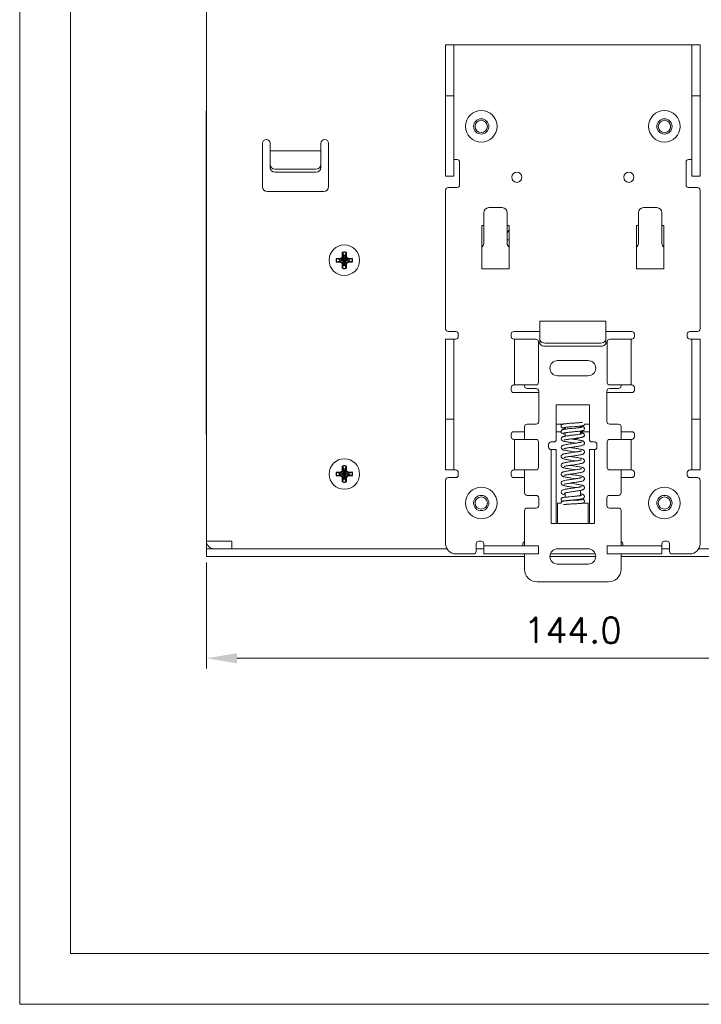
# Model space of a CAD drawing. Header units: millimetres. Extents: x 0 to 560, y 0 to 297.
# Tile 1 of 16: x 0 to 134, y 0 to 193. Entities that reach past the tile are written whole.
import ezdxf

# ---------------------------------------------------------------- set-up
doc = ezdxf.new("R2010")
doc.units = ezdxf.units.MM
doc.layers.get('0').update_dxf_attribs({"linetype": 'CONTINUOUS', "lineweight": 13})
doc.layers.get('Defpoints').update_dxf_attribs({"linetype": 'CONTINUOUS', "lineweight": 13})
doc.layers.add('Dimension', color=2, linetype='CONTINUOUS', lineweight=9)
doc.layers.add('Line', color=3, linetype='CONTINUOUS', lineweight=25)
doc.styles.get("Standard").update_dxf_attribs({"font": 'romans.shx'})
doc.dimstyles.new('yutana', dxfattribs={"dimtxt": 3.5, "dimasz": 3, "dimexe": 1, "dimexo": 0.6, "dimgap": 1.5, "dimtad": 1, "dimdec": 1, "dimzin": 0, "dimdsep": 46, "dimtxsty": 'Standard', "dimcen": 0, "dimadec": 0, "dimazin": 0, "dimtp": 0.01, "dimtm": 0.01, "dimtfac": 1, "dimtdec": 1, "dimtmove": 0, "dimatfit": 3, "dimfxl": 1, "dimtolj": 1, "dimtzin": 0, "dimlwd": 0, "dimlwe": 0, "dimarcsym": 0})

# ---------------------------------------------------------------- blocks, each defined once
blk = doc.blocks.new('*D3')
at = {"layer": 'Defpoints', "color": 0, "ltscale": 5}
for p in [(36.7, 88), (180.7, 88), (180.7, 68)]:
    blk.add_point(p, dxfattribs=at)
at = {"layer": 'Dimension', "color": 0, "lineweight": 0, "ltscale": 5}
for p, q in [((36.7, 86.8), (36.7, 66)), ((180.7, 86.8), (180.7, 66)), ((42.7, 68), (174.7, 68))]:
    blk.add_line(p, q, dxfattribs=at)
at = {"layer": 'Dimension', "color": 0, "ltscale": 5}
for points in [[(42.7, 69), (42.7, 67), (36.7, 68)], [(174.7, 69), (174.7, 67), (180.7, 68)]]:
    blk.add_solid(points, dxfattribs=at)
at = {"layer": 'Dimension', "color": 0, "ltscale": 5, "insert": (108.7, 73.5), "char_height": 5, "attachment_point": 5}
blk.add_mtext('\\A1;144.0', dxfattribs=at)

msp = doc.modelspace()

# ---------------------------------------------------------------- linework, layer by layer
at = {"linetype": 'Continuous'}
for p, q in [((36.7, 206), (36.7, 91)), ((83.7, 162.7), (83.7, 188.5)), ((85.3, 188.5), (83.7, 188.5)), ((85.3, 162.7), (85.3, 188.5)), ((132.1, 188.5), (85.3, 188.5)), ((132.1, 162.7), (132.1, 188.5)), ((132.1, 188.5), (133.7, 188.5)), ((133.7, 188.5), (133.7, 162.7)), ((83.7, 178.5), (85.3, 178.5)), ((133.7, 178.5), (132.1, 178.5)), ((36.63, 112.05), (36.63, 175.55)), ((36.63, 175.55), (36.7, 175.55)), ((47.7, 160.7), (47.7, 169.2)), ((49.2, 164.39), (49.2, 169.2)), ((59.2, 164.39), (59.2, 169.2)), ((60.7, 160.7), (60.7, 169.2)), ((49.2, 167.7), (59.2, 167.7)), ((49.2, 165.02), (49.28, 164.67)), ((49.28, 164.67), (49.49, 164.38)), ((85.3, 166), (85.95, 166)), ((86.45, 165.5), (86.45, 161)), ((130.95, 161), (130.95, 165.5)), ((132.1, 166), (131.45, 166)), ((58.2, 164.12), (50.2, 164.12)), ((58.2, 163.48), (50.2, 163.48)), ((85.3, 162.7), (83.7, 162.7)), ((132.1, 162.7), (133.7, 162.7)), ((48.7, 159.7), (59.7, 159.7)), ((83.7, 160), (83.7, 132.7)), ((84.2, 160.5), (85.95, 160.5)), ((133.2, 160.5), (131.45, 160.5)), ((133.7, 132.7), (133.7, 160)), ((91.2, 149.5), (91.2, 155.54)), ((92.2, 156.54), (94.8, 156.54)), ((95.8, 149.5), (95.8, 155.54)), ((121.6, 149.5), (121.6, 155.54)), ((122.6, 156.54), (125.2, 156.54)), ((126.2, 149.5), (126.2, 155.54)), ((90.8, 144.5), (90.8, 153)), ((90.8, 153), (91.2, 153)), ((95.8, 153), (96.2, 153)), ((96.2, 153), (96.2, 144.5)), ((121.2, 153), (121.6, 153)), ((121.2, 144.5), (121.2, 153)), ((126.2, 153), (126.6, 153)), ((126.6, 153), (126.6, 144.5)), ((96.07, 151.95), (95.81, 151.61)), ((96.2, 152.13), (96.07, 151.95)), ((96.2, 150.22), (95.8, 150.22)), ((96.2, 144.5), (90.8, 144.5)), ((126.6, 144.5), (121.2, 144.5)), ((102.2, 130.7), (102.2, 134.2)), ((115.2, 134.2), (102.2, 134.2)), ((115.2, 130.7), (115.2, 134.2)), ((84.2, 132.2), (85.7, 132.2)), ((86.2, 131.7), (86.2, 131.2)), ((96.6, 131.2), (96.6, 131.7)), ((97.1, 132.2), (102.2, 132.2)), ((115.2, 132.2), (120.3, 132.2)), ((120.8, 131.7), (120.8, 131.2)), ((131.2, 131.2), (131.2, 131.7)), ((133.2, 132.2), (131.7, 132.2)), ((83.7, 105), (83.7, 130.7)), ((85.3, 130.7), (83.7, 130.7)), ((85.3, 105), (85.3, 130.7)), ((85.3, 130.7), (85.7, 130.7)), ((97.1, 130.7), (101.45, 130.7)), ((97.26, 130.7), (97.26, 121.7)), ((101.95, 130.2), (101.95, 122.2)), ((101.95, 130), (102.2, 130)), ((102.2, 130.06), (102.2, 130.7)), ((102.2, 130.04), (102.2, 130)), ((114.2, 129.94), (103.2, 129.94)), ((115.2, 130), (115.2, 130.7)), ((115.45, 130), (115.2, 130)), ((115.45, 122.2), (115.45, 130.2)), ((115.95, 130.7), (120.3, 130.7)), ((120.14, 121.7), (120.14, 130.7)), ((132.1, 130.7), (131.7, 130.7)), ((132.1, 130.7), (133.7, 130.7)), ((132.1, 105), (132.1, 130.7)), ((133.7, 105), (133.7, 130.7)), ((114.2, 129.29), (103.2, 129.29)), ((111.7, 126.5), (105.7, 126.5)), ((105.7, 123.5), (111.7, 123.5)), ((96.6, 120.7), (96.6, 121.2)), ((97.1, 121.7), (101.45, 121.7)), ((102, 120.2), (97.1, 120.2)), ((99.2, 121.5), (99.2, 121.7)), ((99.7, 121), (101.5, 121)), ((102, 120.5), (102, 114.5)), ((115.4, 114.5), (115.4, 120.5)), ((120.3, 120.2), (115.4, 120.2)), ((117.7, 121), (115.9, 121)), ((115.95, 121.7), (120.3, 121.7)), ((118.2, 121.7), (118.2, 121.5)), ((120.8, 121.2), (120.8, 120.7)), ((105.45, 117.77), (111.95, 117.77)), ((105.45, 111), (105.45, 117.77)), ((111.95, 111), (111.95, 117.77)), ((83.7, 115), (85.3, 115)), ((109.09, 114.22), (108.54, 114.18)), ((133.7, 115), (132.1, 115)), ((97.1, 112.5), (99.2, 112.5)), ((99.2, 111), (99.2, 113.5)), ((99.7, 114), (101.5, 114)), ((106.74, 114), (105.45, 114)), ((106.4, 112.5), (105.45, 112.5)), ((107.18, 113.17), (107.2, 113.16)), ((107.2, 113.37), (107.2, 113.01)), ((107.2, 112.31), (107.2, 111.7)), ((108.52, 113.48), (109.19, 113.53)), ((110.2, 113.34), (110.2, 113.61)), ((110.2, 112.05), (110.2, 112.64)), ((111.95, 112.5), (110.2, 112.5)), ((111.95, 114), (111, 114)), ((117.7, 114), (115.9, 114)), ((118.2, 113.5), (118.2, 111)), ((118.2, 112.5), (120.3, 112.5)), ((36.63, 112.05), (36.7, 112.05)), ((96.6, 111.5), (96.6, 112)), ((97.1, 111), (101.45, 111)), ((97.26, 111), (97.26, 105)), ((101.95, 110.5), (101.95, 105.5)), ((104.45, 110.5), (104.95, 110.5)), ((107.34, 111.66), (107.21, 111.63)), ((109.19, 111.2), (109.7, 111.2)), ((109.58, 111.25), (109.76, 111.28)), ((112.45, 110.5), (112.95, 110.5)), ((115.45, 105.5), (115.45, 110.5)), ((115.95, 111), (120.3, 111)), ((120.14, 105), (120.14, 111)), ((120.8, 112), (120.8, 111.5)), ((103.95, 109.5), (103.95, 110)), ((104.45, 109), (105.45, 109)), ((104.45, 94.5), (104.45, 109)), ((105.45, 94.5), (105.45, 109)), ((110.85, 109.96), (110.85, 109.96)), ((110.99, 110.21), (111, 110.27)), ((112.95, 109), (111.95, 109)), ((111.95, 94.5), (111.95, 109)), ((112.95, 109), (112.95, 94.5)), ((113.45, 110), (113.45, 109.5)), ((106.4, 107.65), (106.4, 107.64)), ((106.4, 107.64), (106.4, 107.64)), ((85.3, 105), (83.7, 105)), ((85.3, 105), (85.7, 105)), ((86.2, 104.5), (86.2, 104)), ((96.6, 104), (96.6, 104.5)), ((97.1, 105), (101.45, 105)), ((99.2, 100.5), (99.2, 105)), ((110.86, 105.33), (110.86, 105.33)), ((115.95, 105), (120.3, 105)), ((118.2, 105), (118.2, 100.5)), ((120.8, 104.5), (120.8, 104)), ((131.2, 104), (131.2, 104.5)), ((132.1, 105), (131.7, 105)), ((132.1, 105), (133.7, 105)), ((83.7, 103), (83.7, 90.5)), ((84.2, 103.5), (85.7, 103.5)), ((99.2, 103.5), (97.1, 103.5)), ((106.7, 102.8), (106.7, 102.8)), ((120.3, 103.5), (118.2, 103.5)), ((133.2, 103.5), (131.7, 103.5)), ((133.7, 90.5), (133.7, 103)), ((106.99, 102.17), (106.99, 102.17)), ((107.68, 101.29), (107.5, 101.25)), ((107.86, 101.31), (107.68, 101.29)), ((107.77, 101.3), (107.7, 101.3)), ((110.2, 99.97), (110.2, 100.8)), ((99.7, 100), (101.5, 100)), ((102, 99.5), (102, 98)), ((106.4, 99.2), (106.4, 99.2)), ((106.97, 98.9), (106.89, 98.9)), ((107.2, 100.49), (107.2, 99.64)), ((107.86, 99), (108.11, 99.03)), ((108.5, 99.76), (107.95, 99.71)), ((108.11, 99.03), (108.52, 99.07)), ((108.9, 99.04), (108.24, 99)), ((109.2, 99.05), (108.9, 99.04)), ((110.2, 99.12), (110.2, 99.26)), ((110.54, 100.24), (110.54, 100.24)), ((115.4, 98), (115.4, 99.5)), ((117.7, 100), (115.9, 100)), ((99.2, 90.1), (99.2, 97)), ((99.7, 97.5), (101.5, 97.5)), ((105.7, 98.5), (106.4, 98.5)), ((105.7, 94.5), (105.7, 98.5)), ((108.16, 98.29), (108.42, 98.31)), ((108.42, 98.31), (108.86, 98.33)), ((108.86, 98.33), (109.18, 98.35)), ((110.73, 98.5), (111.7, 98.5)), ((111.7, 98.5), (111.7, 94.5)), ((117.7, 97.5), (115.9, 97.5)), ((118.2, 97), (118.2, 90.1)), ((104.45, 94.5), (105.7, 94.5)), ((111.7, 94.5), (105.7, 94.5)), ((112.95, 94.5), (111.7, 94.5)), ((36.7, 91), (36.7, 89.5)), ((41.7, 91), (36.7, 91)), ((41.7, 89.5), (41.7, 91)), ((90.2, 91), (90.7, 91)), ((126.7, 91), (127.2, 91)), ((36.7, 89.5), (36.7, 88)), ((36.7, 89.5), (83.97, 89.5)), ((89.7, 89), (89.7, 90.5)), ((89.7, 89.5), (91.2, 89.5)), ((91.2, 90.1), (91.2, 90.5)), ((91.2, 90.1), (101.95, 90.1)), ((91.2, 90.1), (91.2, 88.5)), ((98.9, 90.1), (98.9, 90.5)), ((101.95, 90.1), (101.95, 88.5)), ((105.7, 89.5), (111.7, 89.5)), ((115.45, 90.1), (126.2, 90.1)), ((115.45, 90.1), (115.45, 88.5)), ((118.5, 90.1), (118.5, 90.5)), ((126.2, 90.1), (126.2, 90.5)), ((126.2, 90.1), (126.2, 88.5)), ((126.2, 89.5), (127.7, 89.5)), ((127.7, 89), (127.7, 90.5)), ((133.43, 89.5), (180.7, 89.5)), ((36.7, 88), (99.2, 88)), ((85.7, 88.5), (89.2, 88.5)), ((91.2, 88.5), (101.95, 88.5)), ((99.2, 85.5), (99.2, 88.5)), ((113.19, 88), (104.21, 88)), ((104.29, 88.5), (113.11, 88.5)), ((115.45, 88.5), (126.2, 88.5)), ((118.2, 88.5), (118.2, 85.5)), ((118.2, 88), (180.7, 88)), ((128.2, 88.5), (131.7, 88.5)), ((111.7, 86.5), (105.7, 86.5)), ((115.7, 83), (101.7, 83))]:
    msp.add_line(p, q, dxfattribs=at)
at = {"ltscale": 5}
for points in [[(0, 0), (560, 0), (560, 297), (0, 297)], [(10, 10), (550, 10), (550, 287), (10, 287)]]:
    msp.add_lwpolyline(points, close=True, dxfattribs=at)
at = {"linetype": 'Continuous'}
for points in [[(58.2, 164.12), (58.58, 164.18), (58.91, 164.38), (59.12, 164.67), (59.2, 165.02)], [(50.2, 163.48), (49.82, 163.55), (49.49, 163.75), (49.28, 164.04), (49.2, 164.39)], [(49.49, 164.38), (49.82, 164.18), (50.2, 164.12)], [(59.2, 164.39), (59.12, 164.04), (58.91, 163.75), (58.58, 163.55), (58.2, 163.48)], [(102.2, 130.7), (102.23, 130.5), (102.33, 130.32), (102.49, 130.16), (102.7, 130.04), (102.94, 129.96), (103.2, 129.94)], [(103.2, 129.29), (102.94, 129.32), (102.7, 129.4), (102.49, 129.52), (102.33, 129.68), (102.23, 129.86), (102.2, 130.06)], [(114.2, 129.94), (114.46, 129.96), (114.7, 130.04), (114.91, 130.16), (115.07, 130.32), (115.17, 130.5), (115.2, 130.7)], [(115.2, 130.06), (115.17, 129.86), (115.07, 129.68), (114.91, 129.52), (114.7, 129.4), (114.46, 129.32), (114.2, 129.29)], [(108.54, 114.18), (108.35, 114.17), (108.15, 114.16), (107.94, 114.14), (107.75, 114.12), (107.56, 114.11), (107.4, 114.09), (107.26, 114.08), (107.14, 114.07)], [(110.5, 114.36), (110.51, 114.36), (110.5, 114.35), (110.49, 114.35), (110.46, 114.35), (110.42, 114.34), (110.38, 114.33), (110.32, 114.33), (110.26, 114.32), (110.19, 114.31), (110.1, 114.3), (110.01, 114.29), (109.91, 114.28), (109.8, 114.27), (109.68, 114.26), (109.54, 114.25), (109.4, 114.24), (109.25, 114.23), (109.09, 114.22)], [(106.8, 114.01), (106.74, 114), (106.68, 113.98), (106.62, 113.96), (106.56, 113.92), (106.49, 113.86), (106.44, 113.78), (106.41, 113.69), (106.4, 113.62)], [(106.4, 113.62), (106.41, 113.54), (106.44, 113.45), (106.49, 113.38), (106.55, 113.32), (106.62, 113.29), (106.68, 113.26), (106.73, 113.24), (106.79, 113.23), (106.85, 113.22), (106.92, 113.2), (107, 113.19), (107.1, 113.18), (107.18, 113.17)], [(107.27, 113.02), (107.14, 113.01), (107.03, 112.99), (106.93, 112.97), (106.84, 112.95), (106.76, 112.93), (106.7, 112.9), (106.63, 112.87), (106.56, 112.83), (106.5, 112.78), (106.44, 112.7), (106.41, 112.6), (106.4, 112.52)], [(106.4, 112.52), (106.41, 112.45), (106.44, 112.35), (106.5, 112.27), (106.57, 112.21), (106.64, 112.17), (106.7, 112.14), (106.78, 112.12), (106.86, 112.1), (106.95, 112.08), (107.06, 112.05), (107.19, 112.03), (107.2, 112.03)], [(107.14, 114.07), (107.03, 114.05), (106.94, 114.04), (106.86, 114.03), (106.8, 114.01)], [(106.91, 113.32), (106.91, 113.32), (106.92, 113.33), (106.95, 113.33), (106.98, 113.34), (107.03, 113.35), (107.09, 113.36), (107.16, 113.37)], [(106.94, 112.25), (106.94, 112.25), (106.96, 112.26), (106.99, 112.27), (107.03, 112.28), (107.09, 112.29), (107.17, 112.3), (107.26, 112.32), (107.36, 112.33), (107.48, 112.35), (107.61, 112.37), (107.75, 112.38), (107.9, 112.4), (108.06, 112.42), (108.23, 112.43), (108.4, 112.45), (108.55, 112.47)], [(107.16, 113.37), (107.24, 113.38), (107.33, 113.38), (107.42, 113.39), (107.53, 113.4), (107.65, 113.42), (107.77, 113.43), (107.91, 113.44), (108.05, 113.45), (108.2, 113.46), (108.36, 113.47), (108.52, 113.48)], [(108.55, 113.16), (108.36, 113.15), (108.15, 113.13), (107.95, 113.11), (107.76, 113.08), (107.59, 113.06), (107.42, 113.04), (107.27, 113.02)], [(109.05, 113.21), (108.71, 113.18), (108.55, 113.16)], [(108.55, 112.47), (108.97, 112.5), (109.17, 112.52), (109.36, 112.54), (109.53, 112.56), (109.7, 112.58), (109.85, 112.6), (110, 112.61), (110.13, 112.63)], [(110.47, 113.4), (110.47, 113.4), (110.46, 113.39), (110.44, 113.39), (110.41, 113.38), (110.36, 113.37), (110.3, 113.36), (110.24, 113.35), (110.16, 113.34), (110.07, 113.32), (109.97, 113.31), (109.86, 113.3), (109.75, 113.28), (109.62, 113.27), (109.49, 113.26), (109.35, 113.24), (109.21, 113.23), (109.05, 113.21)], [(109.19, 113.53), (109.36, 113.54), (109.51, 113.55), (109.65, 113.56), (109.79, 113.57), (109.91, 113.58), (110.02, 113.59), (110.13, 113.6)], [(110.13, 113.6), (110.23, 113.61), (110.31, 113.62), (110.39, 113.63), (110.46, 113.64), (110.53, 113.65), (110.58, 113.66), (110.64, 113.67), (110.68, 113.68), (110.73, 113.7), (110.79, 113.72), (110.85, 113.75), (110.91, 113.81), (110.96, 113.89), (110.99, 113.98), (111, 114)], [(110.13, 112.63), (110.24, 112.64), (110.35, 112.66), (110.44, 112.68), (110.52, 112.69), (110.59, 112.71), (110.66, 112.73), (110.72, 112.75), (110.78, 112.77), (110.84, 112.81), (110.91, 112.87), (110.96, 112.95), (110.99, 113.05), (111, 113.11)], [(111, 113.11), (110.99, 113.18), (110.96, 113.27), (110.91, 113.36), (110.84, 113.42), (110.77, 113.46), (110.71, 113.49), (110.64, 113.51), (110.57, 113.52), (110.49, 113.54), (110.39, 113.56), (110.29, 113.57), (110.2, 113.58)], [(111, 111.86), (110.99, 111.93), (110.95, 112.03), (110.89, 112.12), (110.82, 112.18), (110.75, 112.22), (110.68, 112.25), (110.6, 112.28), (110.51, 112.3), (110.42, 112.32), (110.3, 112.35), (110.2, 112.36)], [(107.21, 111.63), (107.09, 111.61), (106.98, 111.59), (106.89, 111.56), (106.8, 111.54), (106.72, 111.51), (106.65, 111.48), (106.58, 111.43), (106.51, 111.37), (106.45, 111.29), (106.41, 111.18), (106.4, 111.11)], [(106.4, 111.11), (106.41, 111.03), (106.45, 110.93), (106.51, 110.84), (106.57, 110.78), (106.64, 110.74), (106.72, 110.7), (106.79, 110.67), (106.88, 110.65), (106.97, 110.62), (107.08, 110.6), (107.2, 110.58), (107.33, 110.55), (107.48, 110.53), (107.63, 110.5), (107.8, 110.48), (107.98, 110.45), (108.18, 110.42), (108.38, 110.39)], [(106.97, 110.86), (106.97, 110.86), (106.98, 110.86), (107, 110.87), (107.05, 110.89), (107.11, 110.9), (107.18, 110.92), (107.27, 110.94), (107.38, 110.96), (107.5, 110.98), (107.64, 111), (107.78, 111.02), (107.95, 111.04), (108.12, 111.07), (108.31, 111.09), (108.5, 111.12)], [(110.24, 112.06), (110.14, 112.04), (110.03, 112.02), (109.91, 112), (109.77, 111.98), (109.62, 111.96), (109.45, 111.93), (109.26, 111.91), (109.05, 111.88), (108.83, 111.86), (108.61, 111.83), (108.4, 111.8), (108.2, 111.78), (108, 111.75), (107.82, 111.73), (107.64, 111.7), (107.49, 111.68), (107.34, 111.66)], [(111, 110.27), (110.99, 110.36), (110.95, 110.47), (110.89, 110.55), (110.81, 110.61), (110.74, 110.66), (110.65, 110.7), (110.56, 110.73), (110.45, 110.76), (110.33, 110.79), (110.19, 110.82), (110.03, 110.85), (109.85, 110.88), (109.65, 110.92), (109.44, 110.95), (109.22, 110.98), (109, 111.01), (108.77, 111.04), (108.55, 111.07), (108.35, 111.1)], [(108.38, 110.39), (108.82, 110.33), (109.04, 110.3), (109.26, 110.27), (109.27, 110.27)], [(108.5, 111.12), (108.94, 111.17), (109.16, 111.2), (109.38, 111.22), (109.58, 111.25)], [(110.38, 110.49), (110.34, 110.48), (110.29, 110.46), (110.22, 110.44), (110.13, 110.42), (110.04, 110.4), (109.94, 110.38), (109.82, 110.36), (109.69, 110.34), (109.55, 110.31), (109.4, 110.29), (109.24, 110.27), (109.07, 110.24), (108.88, 110.21)], [(109.76, 111.28), (109.93, 111.3), (110.08, 111.32), (110.21, 111.35), (110.33, 111.37), (110.44, 111.39), (110.53, 111.41), (110.62, 111.44), (110.69, 111.46), (110.76, 111.5), (110.83, 111.54), (110.9, 111.6), (110.96, 111.68), (110.99, 111.78), (111, 111.86)], [(110.44, 112.11), (110.44, 112.11), (110.41, 112.1), (110.37, 112.09), (110.31, 112.08), (110.24, 112.06)], [(110.41, 110.5), (110.41, 110.5), (110.38, 110.49)], [(108.88, 110.21), (108.49, 110.16), (108.28, 110.13), (108.08, 110.1), (107.87, 110.07), (107.67, 110.03), (107.49, 110), (107.31, 109.97), (107.15, 109.94), (107.01, 109.9), (106.89, 109.87), (106.78, 109.84), (106.69, 109.8), (106.6, 109.75), (106.53, 109.69), (106.46, 109.6), (106.41, 109.5), (106.4, 109.4)], [(106.4, 109.4), (106.41, 109.32), (106.45, 109.21), (106.52, 109.12), (106.59, 109.06), (106.67, 109.01), (106.76, 108.97), (106.85, 108.94), (106.96, 108.91), (107.09, 108.88), (107.23, 108.85), (107.4, 108.81), (107.58, 108.78), (107.78, 108.75), (108, 108.71), (108.22, 108.68), (108.45, 108.65)], [(108.38, 108.39), (108.14, 108.36), (107.92, 108.32), (107.72, 108.29), (107.53, 108.26), (107.36, 108.23), (107.21, 108.2), (107.07, 108.17), (106.95, 108.14), (106.85, 108.11), (106.76, 108.08), (106.68, 108.04), (106.6, 108), (106.53, 107.94), (106.46, 107.86), (106.42, 107.76), (106.4, 107.65)], [(106.99, 109.17), (106.99, 109.17), (107, 109.18), (107.04, 109.19), (107.1, 109.21), (107.18, 109.23), (107.27, 109.25), (107.39, 109.28), (107.52, 109.3), (107.66, 109.33), (107.82, 109.36), (107.99, 109.38), (108.17, 109.41), (108.36, 109.44), (108.56, 109.47), (108.76, 109.5), (108.97, 109.53), (109.18, 109.56), (109.39, 109.59), (109.6, 109.62), (109.8, 109.65), (110, 109.69), (110.18, 109.72), (110.35, 109.76), (110.5, 109.8), (110.63, 109.84), (110.75, 109.9), (110.85, 109.96)], [(106.99, 107.42), (106.99, 107.42), (107.01, 107.43), (107.05, 107.45), (107.11, 107.46), (107.19, 107.49), (107.3, 107.51), (107.42, 107.53), (107.55, 107.56), (107.7, 107.59), (107.87, 107.61), (108.05, 107.64), (108.24, 107.67), (108.44, 107.7), (108.65, 107.73), (108.87, 107.76), (109.08, 107.79), (109.3, 107.82), (109.51, 107.86), (109.72, 107.89), (109.91, 107.92), (110.1, 107.96), (110.26, 107.99), (110.41, 108.02), (110.53, 108.06), (110.63, 108.1), (110.73, 108.13), (110.81, 108.18), (110.88, 108.25), (110.95, 108.33), (110.99, 108.44), (111, 108.53)], [(108.91, 109.28), (108.45, 109.35), (108.23, 109.38), (108.1, 109.4)], [(110.41, 108.75), (110.41, 108.75), (110.4, 108.75), (110.36, 108.73), (110.29, 108.71), (110.21, 108.69), (110.1, 108.67), (109.98, 108.64), (109.84, 108.61), (109.68, 108.59), (109.51, 108.56), (109.31, 108.53), (109.1, 108.49), (108.86, 108.46), (108.38, 108.39)], [(108.45, 108.65), (108.91, 108.58), (109.14, 108.55), (109.3, 108.52)], [(111, 108.52), (110.98, 108.63), (110.94, 108.74), (110.87, 108.82), (110.8, 108.88), (110.72, 108.92), (110.64, 108.95), (110.55, 108.99), (110.45, 109.01), (110.33, 109.04), (110.21, 109.07), (110.06, 109.1), (109.91, 109.13), (109.73, 109.16), (109.54, 109.19), (109.34, 109.22), (109.13, 109.25), (108.91, 109.28)], [(110.85, 109.96), (110.9, 110.02), (110.96, 110.1), (110.99, 110.21)], [(106.4, 107.64), (106.42, 107.53), (106.47, 107.43), (106.53, 107.36), (106.6, 107.3), (106.68, 107.26), (106.76, 107.22), (106.85, 107.19), (106.95, 107.16), (107.07, 107.13), (107.21, 107.1), (107.36, 107.07), (107.53, 107.04), (107.72, 107.01), (107.92, 106.98), (108.14, 106.94), (108.37, 106.91), (108.81, 106.85)], [(108.38, 106.64), (108.15, 106.61), (107.94, 106.58), (107.73, 106.54), (107.55, 106.51), (107.37, 106.48), (107.22, 106.45), (107.09, 106.42), (106.97, 106.39), (106.86, 106.36), (106.77, 106.33), (106.69, 106.3), (106.61, 106.25), (106.53, 106.19), (106.46, 106.11), (106.42, 106.01), (106.4, 105.9)], [(108.97, 107.52), (108.52, 107.59), (108.31, 107.62), (108.11, 107.65), (108.1, 107.65)], [(110.41, 107), (110.4, 107), (110.36, 106.98), (110.3, 106.96), (110.22, 106.94), (110.13, 106.92), (110.02, 106.9), (109.89, 106.87), (109.76, 106.85), (109.6, 106.82), (109.43, 106.8), (109.25, 106.77), (109.04, 106.74), (108.83, 106.71), (108.38, 106.64)], [(108.47, 105.95), (108.95, 106.02), (109.18, 106.06), (109.4, 106.09), (109.6, 106.12), (109.78, 106.15), (109.95, 106.18), (110.11, 106.21), (110.24, 106.24), (110.36, 106.26), (110.47, 106.29), (110.57, 106.32), (110.65, 106.35), (110.74, 106.39), (110.81, 106.44), (110.89, 106.5), (110.95, 106.58), (110.99, 106.69), (111, 106.78)], [(108.81, 106.85), (109.02, 106.82), (109.22, 106.79), (109.3, 106.77)], [(111, 106.77), (110.98, 106.88), (110.94, 106.99), (110.87, 107.07), (110.8, 107.12), (110.73, 107.17), (110.65, 107.2), (110.56, 107.23), (110.46, 107.26), (110.36, 107.29), (110.24, 107.31), (110.1, 107.34), (109.96, 107.37), (109.79, 107.4), (109.61, 107.43), (109.41, 107.46), (109.19, 107.49), (108.97, 107.52)], [(106.4, 105.9), (106.41, 105.82), (106.45, 105.71), (106.52, 105.62), (106.59, 105.56), (106.68, 105.51), (106.77, 105.47), (106.88, 105.43), (107, 105.4), (107.14, 105.36), (107.31, 105.33), (107.49, 105.3), (107.68, 105.26), (107.89, 105.23), (108.1, 105.2), (108.3, 105.17), (108.5, 105.14)], [(108.4, 104.89), (108.18, 104.86), (107.98, 104.83), (107.78, 104.8), (107.61, 104.77), (107.44, 104.74), (107.29, 104.72), (107.15, 104.69), (107.03, 104.66), (106.92, 104.63), (106.83, 104.6), (106.74, 104.57), (106.66, 104.53), (106.59, 104.49), (106.51, 104.43), (106.45, 104.34), (106.41, 104.23), (106.4, 104.15)], [(106.99, 105.67), (106.99, 105.67), (107, 105.68), (107.04, 105.69), (107.1, 105.71), (107.18, 105.73), (107.27, 105.75), (107.39, 105.78), (107.52, 105.81), (107.68, 105.83), (107.85, 105.86), (108.04, 105.89), (108.25, 105.92), (108.47, 105.95)], [(110.86, 105.33), (110.77, 105.39), (110.65, 105.45), (110.52, 105.49), (110.35, 105.54), (110.16, 105.58), (109.94, 105.62), (109.7, 105.66), (109.45, 105.7), (109.19, 105.74), (108.93, 105.78), (108.68, 105.82), (108.44, 105.85), (108.21, 105.88), (108.1, 105.9)], [(110.41, 105.25), (110.41, 105.25), (110.4, 105.25), (110.36, 105.23), (110.3, 105.21), (110.22, 105.19), (110.12, 105.17), (110, 105.14), (109.86, 105.12), (109.7, 105.09), (109.53, 105.06), (109.33, 105.03), (109.1, 105), (108.87, 104.96), (108.4, 104.89)], [(108.5, 105.14), (108.87, 105.09), (109.05, 105.06), (109.22, 105.04), (109.3, 105.02)], [(109.01, 104.28), (109.22, 104.31), (109.42, 104.34), (109.62, 104.37), (109.82, 104.41), (110.01, 104.44), (110.17, 104.47), (110.32, 104.5), (110.45, 104.54), (110.56, 104.57), (110.66, 104.6), (110.74, 104.64), (110.82, 104.69), (110.89, 104.75), (110.95, 104.83), (110.99, 104.94), (111, 105.03)], [(111, 105.02), (110.99, 105.09), (110.96, 105.19), (110.91, 105.28), (110.86, 105.33)], [(106.4, 104.15), (106.41, 104.07), (106.45, 103.96), (106.51, 103.87), (106.59, 103.81), (106.66, 103.77), (106.75, 103.73), (106.84, 103.69), (106.96, 103.66), (107.09, 103.63), (107.24, 103.59), (107.42, 103.56), (107.61, 103.53), (107.81, 103.49), (108.02, 103.46), (108.23, 103.43), (108.44, 103.4), (108.86, 103.34)], [(106.7, 102.8), (106.64, 102.77), (106.57, 102.73), (106.5, 102.66), (106.44, 102.58), (106.41, 102.48), (106.4, 102.4)], [(108.41, 103.15), (108.19, 103.11), (107.97, 103.08), (107.74, 103.05), (107.53, 103.01), (107.32, 102.97), (107.13, 102.93), (106.97, 102.89), (106.82, 102.85), (106.7, 102.8)], [(106.99, 103.92), (106.99, 103.92), (107, 103.93), (107.03, 103.94), (107.09, 103.96), (107.16, 103.98), (107.24, 104), (107.34, 104.02), (107.46, 104.04), (107.59, 104.07), (107.73, 104.09), (107.89, 104.12), (108.06, 104.14), (108.23, 104.17), (108.42, 104.2), (108.61, 104.22), (109.01, 104.28)], [(106.99, 102.17), (107.01, 102.18), (107.07, 102.2), (107.16, 102.23), (107.29, 102.26), (107.45, 102.29), (107.64, 102.33), (107.85, 102.36), (108.09, 102.4), (108.34, 102.44), (108.6, 102.47), (108.86, 102.51), (109.12, 102.55), (109.36, 102.58), (109.59, 102.62), (109.8, 102.65), (110, 102.69), (110.17, 102.72), (110.32, 102.75), (110.45, 102.79), (110.56, 102.82), (110.66, 102.85), (110.74, 102.89), (110.82, 102.94), (110.89, 103), (110.95, 103.09), (110.99, 103.19), (111, 103.28)], [(111, 103.27), (110.99, 103.36), (110.95, 103.46), (110.89, 103.55), (110.82, 103.61), (110.75, 103.66), (110.67, 103.69), (110.58, 103.72), (110.48, 103.75), (110.37, 103.78), (110.24, 103.81), (110.1, 103.84), (109.94, 103.87), (109.76, 103.9), (109.57, 103.94), (109.36, 103.97), (109.13, 104), (108.9, 104.03), (108.66, 104.07), (108.43, 104.1), (108.22, 104.13), (108.1, 104.15)], [(110.41, 103.5), (110.41, 103.5), (110.4, 103.5), (110.37, 103.49), (110.32, 103.47), (110.25, 103.45), (110.17, 103.43), (110.07, 103.41), (109.96, 103.39), (109.84, 103.36), (109.7, 103.34), (109.55, 103.31), (109.39, 103.29), (109.22, 103.26), (109.03, 103.24), (108.84, 103.21), (108.41, 103.15)], [(108.86, 103.34), (109.06, 103.31), (109.25, 103.28), (109.3, 103.28)], [(106.4, 102.4), (106.41, 102.32), (106.45, 102.21), (106.51, 102.12), (106.59, 102.06), (106.67, 102.01), (106.75, 101.98), (106.85, 101.94), (106.97, 101.91), (107.11, 101.87), (107.27, 101.84), (107.45, 101.8), (107.64, 101.77), (107.83, 101.74), (108.02, 101.71), (108.21, 101.68), (108.4, 101.66), (108.77, 101.6)], [(107.5, 101.25), (107.33, 101.22), (107.17, 101.19), (107.02, 101.16), (106.89, 101.12), (106.78, 101.09), (106.69, 101.05), (106.6, 101), (106.52, 100.93), (106.45, 100.84), (106.41, 100.73), (106.4, 100.65)], [(106.4, 100.65), (106.41, 100.56), (106.45, 100.46), (106.52, 100.37), (106.59, 100.31), (106.67, 100.26), (106.75, 100.23), (106.85, 100.19), (106.95, 100.16), (107.07, 100.13), (107.2, 100.1)], [(107.2, 100.49), (107.31, 100.51), (107.43, 100.54), (107.57, 100.56), (107.73, 100.59), (107.91, 100.62), (108.1, 100.65), (108.3, 100.68), (108.52, 100.71), (108.74, 100.74), (108.96, 100.77), (109.19, 100.81), (109.41, 100.84), (109.62, 100.87), (109.82, 100.91), (110.01, 100.94)], [(108.41, 101.4), (108.23, 101.37), (108.04, 101.34), (107.86, 101.31)], [(108.53, 102.34), (108.28, 102.37), (108.1, 102.4)], [(110.41, 101.75), (110.41, 101.75), (110.4, 101.75), (110.37, 101.74), (110.32, 101.72), (110.26, 101.7), (110.18, 101.68), (110.09, 101.66), (109.99, 101.64), (109.87, 101.62), (109.74, 101.6), (109.6, 101.57), (109.45, 101.55), (109.29, 101.52), (109.13, 101.5), (108.96, 101.47), (108.78, 101.45), (108.41, 101.4)], [(111, 101.52), (110.99, 101.61), (110.95, 101.72), (110.89, 101.8), (110.81, 101.86), (110.74, 101.91), (110.66, 101.95), (110.57, 101.98), (110.46, 102.01), (110.35, 102.04), (110.21, 102.07), (110.06, 102.1), (109.89, 102.13), (109.71, 102.16), (109.5, 102.2), (109.27, 102.23), (109.03, 102.26), (108.53, 102.34)], [(108.77, 101.6), (108.95, 101.58), (109.12, 101.55), (109.29, 101.53), (109.3, 101.52)], [(110.01, 100.94), (110.17, 100.97), (110.32, 101), (110.45, 101.04), (110.56, 101.07), (110.65, 101.1), (110.73, 101.14), (110.81, 101.18), (110.88, 101.25), (110.95, 101.33), (110.99, 101.44), (111, 101.53)], [(107.25, 99.64), (107.14, 99.63), (107.04, 99.62), (106.96, 99.61), (106.89, 99.6), (106.82, 99.59), (106.77, 99.58), (106.72, 99.57), (106.67, 99.55), (106.61, 99.53), (106.55, 99.49), (106.49, 99.44), (106.44, 99.36), (106.41, 99.27), (106.4, 99.2)], [(106.4, 99.2), (106.41, 99.13), (106.44, 99.04), (106.49, 98.96), (106.55, 98.91), (106.61, 98.87), (106.67, 98.85), (106.67, 98.85)], [(106.67, 98.85), (106.62, 98.83), (106.56, 98.8), (106.49, 98.74), (106.44, 98.66), (106.41, 98.57), (106.4, 98.5)], [(106.89, 98.9), (106.83, 98.89), (106.77, 98.88), (106.72, 98.87), (106.67, 98.85)], [(106.97, 98.9), (106.97, 98.91), (107.01, 98.91), (107.06, 98.92), (107.12, 98.93), (107.19, 98.94)], [(107.23, 98.93), (107.13, 98.92), (107.04, 98.91), (106.97, 98.9)], [(106.99, 100.42), (106.99, 100.42), (107, 100.43), (107.05, 100.44), (107.11, 100.46), (107.2, 100.49)], [(107.19, 98.94), (107.26, 98.94), (107.35, 98.95), (107.43, 98.96), (107.53, 98.97), (107.63, 98.98), (107.74, 98.99), (107.86, 99)], [(108.24, 99), (108.08, 98.99), (107.91, 98.98), (107.76, 98.97), (107.61, 98.96), (107.48, 98.95), (107.35, 98.94), (107.23, 98.93)], [(107.95, 99.71), (107.79, 99.7), (107.64, 99.68), (107.5, 99.67), (107.37, 99.66), (107.25, 99.64)], [(110.26, 99.98), (110.17, 99.96), (110.07, 99.94), (109.95, 99.92), (109.81, 99.9), (109.66, 99.88), (109.49, 99.86), (109.32, 99.84), (109.13, 99.82), (108.92, 99.8), (108.71, 99.78), (108.5, 99.76)], [(108.52, 99.07), (108.68, 99.08), (108.83, 99.1), (109, 99.11), (109.17, 99.13), (109.34, 99.15), (109.51, 99.16), (109.68, 99.18), (109.84, 99.21), (110, 99.23), (110.16, 99.25)], [(110.24, 99.13), (110.17, 99.12), (110.09, 99.11), (110.01, 99.11), (109.91, 99.1), (109.81, 99.09), (109.71, 99.09), (109.59, 99.08), (109.47, 99.07), (109.34, 99.06), (109.2, 99.05)], [(110.16, 99.25), (110.3, 99.28), (110.43, 99.3), (110.55, 99.33), (110.64, 99.36), (110.73, 99.4), (110.81, 99.45), (110.89, 99.51), (110.95, 99.6), (110.99, 99.71), (111, 99.78)], [(110.54, 100.24), (110.38, 100.28), (110.2, 100.32)], [(110.51, 99.16), (110.51, 99.16), (110.51, 99.16), (110.5, 99.16), (110.48, 99.16), (110.45, 99.15), (110.41, 99.15), (110.36, 99.14), (110.3, 99.13), (110.24, 99.13)], [(110.43, 100.02), (110.43, 100.03), (110.42, 100.02), (110.39, 100.01), (110.33, 100), (110.26, 99.98)], [(111, 98.85), (110.99, 98.92), (110.96, 99.01), (110.91, 99.09), (110.85, 99.14), (110.78, 99.18), (110.73, 99.2), (110.68, 99.21), (110.64, 99.23), (110.58, 99.23), (110.53, 99.24), (110.47, 99.25), (110.4, 99.26), (110.32, 99.27), (110.27, 99.27)], [(111, 99.78), (110.99, 99.86), (110.95, 99.96), (110.89, 100.05), (110.83, 100.1), (110.76, 100.15), (110.69, 100.18), (110.61, 100.21), (110.54, 100.24)], [(110.73, 98.5), (110.79, 98.52), (110.85, 98.56), (110.91, 98.61), (110.96, 98.69), (110.99, 98.78), (111, 98.85)], [(106.89, 98.19), (106.88, 98.19), (106.89, 98.19), (106.9, 98.19), (106.93, 98.19), (106.96, 98.2), (107, 98.21), (107.05, 98.21), (107.11, 98.22), (107.17, 98.22), (107.24, 98.23), (107.32, 98.24), (107.4, 98.24), (107.49, 98.25), (107.59, 98.26), (107.69, 98.26), (107.8, 98.27), (107.91, 98.28), (108.03, 98.29), (108.16, 98.29)], [(109.18, 98.35), (109.34, 98.36), (109.5, 98.37), (109.64, 98.38), (109.78, 98.39), (109.91, 98.4), (110.03, 98.41), (110.14, 98.42)], [(110.14, 98.42), (110.23, 98.42), (110.32, 98.43)], [(110.32, 98.43), (110.4, 98.44), (110.47, 98.45), (110.53, 98.46), (110.59, 98.47), (110.64, 98.48), (110.68, 98.49), (110.73, 98.5)]]:
    msp.add_lwpolyline(points, dxfattribs=at)
for centre, radius in [((90.7, 172.5), 3.1), ((126.7, 172.5), 3.1), ((90.7, 172.5), 1.5), ((90.7, 172.5), 1.2), ((126.7, 172.5), 1.5), ((126.7, 172.5), 1.2), ((97.7, 162.5), 1), ((119.7, 162.5), 1), ((63.8, 146.2), 3), ((63.8, 104.2), 3), ((90.7, 98.5), 3.1), ((126.7, 98.5), 3.1), ((90.7, 98.5), 1.5), ((90.7, 98.5), 1.2), ((126.7, 98.5), 1.5), ((126.7, 98.5), 1.2)]:
    msp.add_circle(centre, radius, dxfattribs=at)
for centre, radius, start, end in [((48.45, 169.2), 0.75, 0, 180), ((59.95, 169.2), 0.75, 0, 180), ((85.95, 165.5), 0.5, 0, 90), ((131.45, 165.5), 0.5, 90, 180), ((48.7, 160.7), 1, 180, 270), ((59.7, 160.7), 1, 270, 0), ((85.95, 161), 0.5, 270, 0), ((131.45, 161), 0.5, 180, 270), ((84.2, 160), 0.5, 90, 180), ((133.2, 160), 0.5, 0, 90), ((92.2, 155.54), 1, 90, 180), ((94.8, 155.54), 1, 0, 90), ((122.6, 155.54), 1, 90, 180), ((125.2, 155.54), 1, 0, 90), ((89.38, 156.8), 8.25, 321.2767, 325.9162), ((90.35, 149.5), 0.85, 302.6623, 0), ((96.65, 149.5), 0.85, 180, 237.3377), ((120.75, 149.5), 0.85, 302.6623, 0), ((127.05, 149.5), 0.85, 180, 237.3377), ((84.2, 132.7), 0.5, 180, 270), ((85.7, 131.7), 0.5, 0, 90), ((97.1, 131.7), 0.5, 90, 180), ((120.3, 131.7), 0.5, 0, 90), ((131.7, 131.7), 0.5, 90, 180), ((133.2, 132.7), 0.5, 270, 0), ((85.7, 131.2), 0.5, 270, 0), ((97.1, 131.2), 0.5, 180, 270), ((101.45, 130.2), 0.5, 0, 90), ((115.95, 130.2), 0.5, 90, 180), ((120.3, 131.2), 0.5, 270, 0), ((131.7, 131.2), 0.5, 180, 270), ((105.7, 125), 1.5, 90, 270), ((111.7, 125), 1.5, 270, 90), ((101.45, 122.2), 0.5, 270, 0), ((115.95, 122.2), 0.5, 180, 270), ((97.1, 121.2), 0.5, 90, 180), ((97.1, 120.7), 0.5, 180, 270), ((99.7, 121.5), 0.5, 180, 270), ((101.5, 120.5), 0.5, 0, 90), ((115.9, 120.5), 0.5, 90, 180), ((117.7, 121.5), 0.5, 270, 0), ((120.3, 121.2), 0.5, 0, 90), ((120.3, 120.7), 0.5, 270, 0), ((101.5, 114.5), 0.5, 270, 0), ((115.9, 114.5), 0.5, 180, 270), ((97.1, 112), 0.5, 90, 180), ((99.7, 113.5), 0.5, 90, 180), ((117.7, 113.5), 0.5, 0, 90), ((120.3, 112), 0.5, 0, 90), ((97.1, 111.5), 0.5, 180, 270), ((101.45, 110.5), 0.5, 0, 90), ((104.45, 110), 0.5, 90, 180), ((104.95, 111), 0.5, 270, 0), ((107.7, 111.7), 0.5, 180, 187.9651), ((109.7, 111.7), 0.5, 270, 308.6203), ((112.45, 111), 0.5, 180, 270), ((112.95, 110), 0.5, 0, 90), ((115.95, 110.5), 0.5, 90, 180), ((120.3, 111.5), 0.5, 270, 0), ((104.45, 109.5), 0.5, 180, 270), ((112.95, 109.5), 0.5, 270, 0), ((85.7, 104.5), 0.5, 0, 90), ((97.1, 104.5), 0.5, 90, 180), ((101.45, 105.5), 0.5, 270, 0), ((115.95, 105.5), 0.5, 180, 270), ((120.3, 104.5), 0.5, 0, 90), ((131.7, 104.5), 0.5, 90, 180), ((84.2, 103), 0.5, 90, 180), ((85.7, 104), 0.5, 270, 0), ((97.1, 104), 0.5, 180, 270), ((120.3, 104), 0.5, 270, 0), ((131.7, 104), 0.5, 180, 270), ((133.2, 103), 0.5, 0, 90), ((107.7, 100.8), 0.5, 90, 114.0422), ((109.7, 100.8), 0.5, 0, 20.1078), ((99.7, 100.5), 0.5, 180, 270), ((101.5, 99.5), 0.5, 0, 90), ((115.9, 99.5), 0.5, 90, 180), ((117.7, 100.5), 0.5, 270, 0), ((99.7, 97), 0.5, 90, 180), ((101.5, 98), 0.5, 270, 0), ((115.9, 98), 0.5, 180, 270), ((117.7, 97), 0.5, 0, 90), ((38.2, 91), 1.5, 180, 270), ((90.2, 90.5), 0.5, 90, 180), ((90.7, 90.5), 0.5, 0, 90), ((99.4, 90.5), 0.5, 113.6749, 180), ((118, 90.5), 0.5, 0, 66.3251), ((126.7, 90.5), 0.5, 90, 180), ((127.2, 90.5), 0.5, 0, 90), ((85.7, 90.5), 2, 180, 270), ((89.2, 89), 0.5, 270, 0), ((105.7, 88), 1.5, 90, 270), ((111.7, 88), 1.5, 270, 90), ((128.2, 89), 0.5, 180, 270), ((131.7, 90.5), 2, 270, 0), ((101.7, 85.5), 2.5, 180, 270), ((115.7, 85.5), 2.5, 270, 0)]:
    msp.add_arc(centre, radius, start, end, dxfattribs=at)
at = {"layer": 'Line', "color": 7}
for p, q in [((63.61, 147.09), (63.36, 146.64)), ((63.43, 147.02), (63.43, 147.76)), ((63.43, 147.76), (63.61, 147.13)), ((63.43, 147.02), (63.61, 147.09)), ((63.98, 145.27), (63.61, 147.13)), ((63.61, 147.13), (63.61, 147.09)), ((63.98, 147.13), (63.61, 145.27)), ((63.98, 145.31), (63.61, 147.09)), ((63.98, 147.09), (63.61, 145.31)), ((64.17, 147.76), (63.98, 147.13)), ((63.98, 147.09), (63.98, 147.13)), ((64.17, 147.02), (63.98, 147.09)), ((64.24, 146.64), (63.98, 147.09)), ((64.17, 147.76), (64.17, 147.02)), ((62.24, 146.57), (62.98, 146.57)), ((62.24, 146.57), (62.87, 146.39)), ((62.24, 145.83), (62.87, 146.02)), ((62.98, 145.83), (62.24, 145.83)), ((64.73, 146.39), (62.87, 146.02)), ((62.91, 146.39), (62.87, 146.39)), ((64.73, 146.02), (62.87, 146.39)), ((62.87, 146.02), (62.91, 146.02)), ((63.36, 146.64), (62.91, 146.39)), ((62.98, 146.57), (62.91, 146.39)), ((64.69, 146.39), (62.91, 146.02)), ((64.69, 146.02), (62.91, 146.39)), ((62.91, 146.02), (63.36, 145.76)), ((62.98, 145.83), (62.91, 146.02)), ((62.98, 146.57), (63.34, 146.77)), ((63.34, 145.63), (62.98, 145.83)), ((63.34, 146.77), (63.43, 147.02)), ((63.34, 146.77), (63.36, 146.64)), ((63.34, 145.63), (63.36, 145.76)), ((63.43, 145.38), (63.34, 145.63)), ((64.24, 146.64), (63.36, 145.76)), ((64.24, 145.76), (63.36, 146.64)), ((63.36, 145.76), (63.61, 145.31)), ((63.43, 144.64), (63.43, 145.38)), ((63.43, 145.38), (63.61, 145.31)), ((63.43, 144.64), (63.61, 145.27)), ((63.61, 145.31), (63.61, 145.27)), ((63.98, 145.31), (64.24, 145.76)), ((64.17, 145.38), (63.98, 145.31)), ((63.98, 145.27), (63.98, 145.31)), ((64.17, 144.64), (63.98, 145.27)), ((64.17, 147.02), (64.26, 146.77)), ((64.26, 145.63), (64.17, 145.38)), ((64.17, 145.38), (64.17, 144.64)), ((64.26, 146.77), (64.24, 146.64)), ((64.69, 146.39), (64.24, 146.64)), ((64.24, 145.76), (64.69, 146.02)), ((64.26, 145.63), (64.24, 145.76)), ((64.26, 146.77), (64.62, 146.57)), ((64.62, 145.83), (64.26, 145.63)), ((64.62, 146.57), (65.36, 146.57)), ((64.62, 146.57), (64.69, 146.39)), ((64.62, 145.83), (64.69, 146.02)), ((65.36, 145.83), (64.62, 145.83)), ((64.73, 146.39), (64.69, 146.39)), ((64.69, 146.02), (64.73, 146.02)), ((65.36, 146.57), (64.73, 146.39)), ((65.36, 145.83), (64.73, 146.02)), ((62.24, 104.57), (62.98, 104.57)), ((62.24, 104.57), (62.87, 104.39)), ((63.36, 104.64), (62.91, 104.39)), ((62.98, 104.57), (62.91, 104.39)), ((62.98, 104.57), (63.34, 104.77)), ((63.34, 104.77), (63.43, 105.02)), ((63.34, 104.77), (63.36, 104.64)), ((63.61, 105.09), (63.36, 104.64)), ((64.24, 104.64), (63.36, 103.76)), ((64.24, 103.76), (63.36, 104.64)), ((63.43, 105.02), (63.43, 105.76)), ((63.43, 105.76), (63.61, 105.13)), ((63.43, 105.02), (63.61, 105.09)), ((63.98, 103.27), (63.61, 105.13)), ((63.61, 105.13), (63.61, 105.09)), ((63.98, 105.13), (63.61, 103.27)), ((63.98, 103.31), (63.61, 105.09)), ((63.98, 105.09), (63.61, 103.31)), ((64.17, 105.76), (63.98, 105.13)), ((63.98, 105.09), (63.98, 105.13)), ((64.17, 105.02), (63.98, 105.09)), ((64.24, 104.64), (63.98, 105.09)), ((64.17, 105.76), (64.17, 105.02)), ((64.17, 105.02), (64.26, 104.77)), ((64.26, 104.77), (64.24, 104.64)), ((64.69, 104.39), (64.24, 104.64)), ((64.26, 104.77), (64.62, 104.57)), ((64.62, 104.57), (65.36, 104.57)), ((64.62, 104.57), (64.69, 104.39)), ((65.36, 104.57), (64.73, 104.39)), ((62.24, 103.83), (62.87, 104.02)), ((62.98, 103.83), (62.24, 103.83)), ((64.73, 104.39), (62.87, 104.02)), ((62.91, 104.39), (62.87, 104.39)), ((64.73, 104.02), (62.87, 104.39)), ((62.87, 104.02), (62.91, 104.02)), ((64.69, 104.39), (62.91, 104.02)), ((64.69, 104.02), (62.91, 104.39)), ((62.91, 104.02), (63.36, 103.76)), ((62.98, 103.83), (62.91, 104.02)), ((63.34, 103.63), (62.98, 103.83)), ((63.34, 103.63), (63.36, 103.76)), ((63.43, 103.38), (63.34, 103.63)), ((63.36, 103.76), (63.61, 103.31)), ((63.43, 102.64), (63.43, 103.38)), ((63.43, 103.38), (63.61, 103.31)), ((63.43, 102.64), (63.61, 103.27)), ((63.61, 103.31), (63.61, 103.27)), ((63.98, 103.31), (64.24, 103.76)), ((64.17, 103.38), (63.98, 103.31)), ((63.98, 103.27), (63.98, 103.31)), ((64.17, 102.64), (63.98, 103.27)), ((64.26, 103.63), (64.17, 103.38)), ((64.17, 103.38), (64.17, 102.64)), ((64.24, 103.76), (64.69, 104.02)), ((64.26, 103.63), (64.24, 103.76)), ((64.62, 103.83), (64.26, 103.63)), ((64.62, 103.83), (64.69, 104.02)), ((65.36, 103.83), (64.62, 103.83)), ((64.73, 104.39), (64.69, 104.39)), ((64.69, 104.02), (64.73, 104.02)), ((65.36, 103.83), (64.73, 104.02))]:
    msp.add_line(p, q, dxfattribs=at)
for centre, radius, start, end in [((63.8, 146.2), 1.6, 76.6293, 103.3707), ((63.8, 146.2), 0.95, 78.7706, 101.2294), ((63.8, 146.2), 1.6, 166.6293, 193.3707), ((63.8, 146.2), 0.95, 168.7706, 191.2294), ((63.8, 146.2), 0.95, 258.7706, 281.2294), ((63.8, 146.2), 0.95, 348.7706, 11.2294), ((63.8, 146.2), 1.6, 346.6293, 13.3707), ((63.8, 146.2), 1.6, 256.6293, 283.3707), ((63.8, 104.2), 1.6, 166.6293, 193.3707), ((63.8, 104.2), 1.6, 76.6293, 103.3707), ((63.8, 104.2), 0.95, 78.7706, 101.2294), ((63.8, 104.2), 1.6, 346.6293, 13.3707), ((63.8, 104.2), 0.95, 168.7706, 191.2294), ((63.8, 104.2), 1.6, 256.6293, 283.3707), ((63.8, 104.2), 0.95, 258.7706, 281.2294), ((63.8, 104.2), 0.95, 348.7706, 11.2294)]:
    msp.add_arc(centre, radius, start, end, dxfattribs=at)

# ---------------------------------------------------------------- dimensions: what is measured, and where the dimension line sits
at = {"layer": 'Dimension', "color": 7}
dim = msp.add_linear_dim(base=(180.7, 68), p1=(36.7, 88), p2=(180.7, 88), dimstyle='yutana', override={"dimscale": 2, "dimtxt": 2.5}, dxfattribs=at)
dim.commit()
dim.dimension.update_dxf_attribs({"geometry": '*D3', "text_midpoint": (108.7, 73.5)})

doc.saveas('drawing.dxf')
